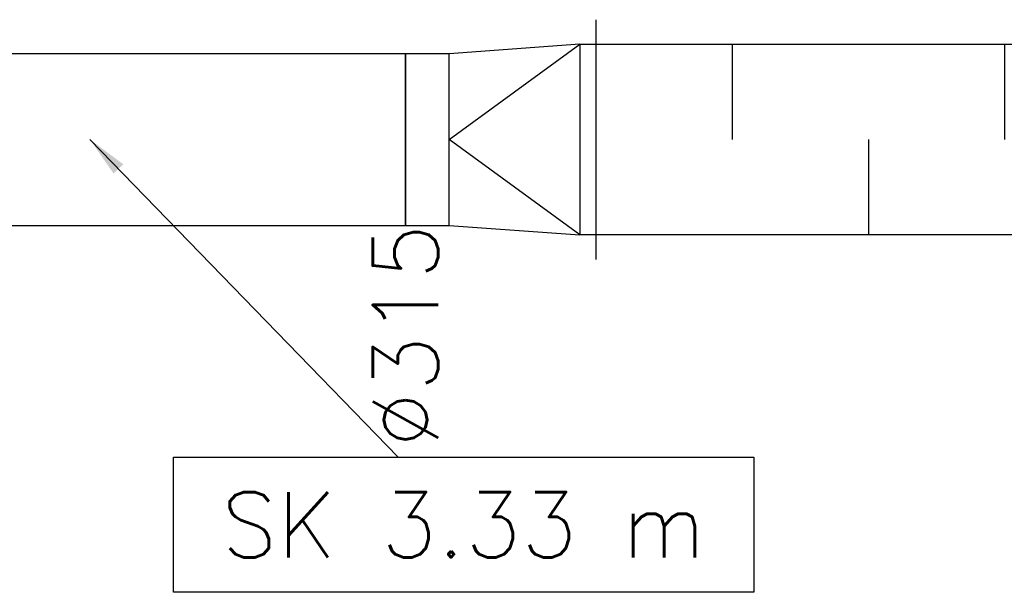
# Model space of a CAD drawing. Header units: millimetres. Extents: x 295542 to 440356, y 17772 to 133669.
# Tile 37 of 73: x 304026 to 305833, y 55906 to 56957. Entities that reach past the tile are written whole.
import ezdxf

# ---------------------------------------------------------------- set-up
doc = ezdxf.new("R2010")
doc.units = ezdxf.units.MM
for name, color, linetype in [('FLUID-N2', 7, 'Continuous'), ('FLUID-N2-120-DIM', 7, 'Continuous'), ('FLUID-N2-120-INF', 7, 'Continuous')]:
    doc.layers.add(name, color=color, linetype=linetype)
doc.styles.add('FDBES', font='simplex.shx')
doc.dimstyles.new('FDBES', dxfattribs={"dimscale": 50, "dimtxt": 4, "dimasz": 2.5, "dimexe": 0.8, "dimexo": 2, "dimgap": 1, "dimtad": 1, "dimdsep": 46, "dimtxsty": 'FDBES', "dimcen": 2.5, "dimclrd": 4, "dimclre": 5, "dimadec": 0, "dimazin": 0, "dimtfac": 1, "dimtmove": 0, "dimatfit": 3, "dimfxl": 1, "dimarcsym": 0})

# ---------------------------------------------------------------- blocks, each defined once
blk = doc.blocks.new('*U135')
at = {"color": 160, "linetype": 'Continuous', "lineweight": -2}
blk.add_line((500, -220), (500, 220), dxfattribs=at)
at = {"color": 0, "linetype": 'ByBlock', "lineweight": -2}
for p, q in [((500, 175), (-500, 175)), ((-500, -175), (500, -175))]:
    blk.add_line(p, q, dxfattribs=at)
at = {"color": 5, "linetype": 'Continuous', "lineweight": -3}
for p, q in [((-250, 0), (-250, 175)), ((250, 0), (250, 175)), ((0, 0), (0, -175))]:
    blk.add_line(p, q, dxfattribs=at)
blk = doc.blocks.new('*U136')
at = {"color": 0, "linetype": 'ByBlock', "lineweight": -2}
for p, q in [((-145, 175), (-175, 175)), ((95, 157.5), (175, 157.5)), ((175, -157.5), (95, -157.5)), ((-175, -175), (-145, -175))]:
    blk.add_line(p, q, dxfattribs=at)
at = {"color": 5, "linetype": 'Continuous', "lineweight": -3}
for p, q in [((-145, 175), (95, 157.5)), ((95, 0), (-145, 175)), ((-145, 175), (-145, -175)), ((95, 0), (95, 157.5)), ((-145, -175), (95, 0)), ((95, -157.5), (95, 0)), ((95, -157.5), (-145, -175))]:
    blk.add_line(p, q, dxfattribs=at)
at = {"color": 160, "linetype": 'Continuous', "lineweight": -2}
for p, q in [((175, 157.5), (175, 0)), ((175, 0), (175, -157.5))]:
    blk.add_line(p, q, dxfattribs=at)
blk = doc.blocks.new('*U137')
at = {"color": 160, "linetype": 'Continuous', "lineweight": -2}
for p, q in [((-500, 0), (-500, 157.5)), ((500, 157.5), (500, 0)), ((-500, -157.5), (-500, 0)), ((500, 0), (500, -157.5))]:
    blk.add_line(p, q, dxfattribs=at)
at = {"color": 0, "linetype": 'ByBlock', "lineweight": -2}
for p, q in [((-500, 157.5), (500, 157.5)), ((500, -157.5), (-500, -157.5))]:
    blk.add_line(p, q, dxfattribs=at)
blk = doc.blocks.new('*U293')
at = {"color": 5, "lineweight": -2}
blk.add_lwpolyline([(15.34, -58.3), (121.85, -58.3), (121.85, -83.1), (15.34, -83.1)], close=True, dxfattribs=at)
blk.add_lwpolyline([(15.34, -58.3), (121.85, -58.3), (121.85, -83.1), (15.34, -83.1)], close=True, dxfattribs=at)
blk.add_lwpolyline([(15.34, -58.3), (121.85, -58.3), (121.85, -83.1), (15.34, -83.1)], close=True, dxfattribs=at)
at = {"color": 3, "insert": (68.6, -70.7), "char_height": 12, "attachment_point": 5, "line_spacing_factor": 1.1, "style": 'FDBES'}
blk.add_mtext('SK 3.33 m', dxfattribs=at)
blk.add_mtext('SK 3.33 m', dxfattribs=at)
blk.add_mtext('SK 3.33 m', dxfattribs=at)
at = {"color": 5}
blk.add_leader([(0, 0), (56.57, -58.3)], dimstyle='FDBES', override={"dimscale": 3, "dimclrd": 5}, dxfattribs=at)
blk.add_leader([(0, 0), (56.57, -58.3)], dimstyle='FDBES', override={"dimscale": 3, "dimclrd": 5}, dxfattribs=at)
blk.add_leader([(0, 0), (56.57, -58.3)], dimstyle='FDBES', override={"dimscale": 3, "dimclrd": 5}, dxfattribs=at)

msp = doc.modelspace()

# ---------------------------------------------------------------- block references
at = {"layer": 'FLUID-N2', "color": 160, "linetype": 'Continuous', "extrusion": (-1.22465e-16, 0, -1)}
for name, p in [('*U135', (-305584.027, 56737.045, -3482.965)), ('*U136', (-304909.027, 56737.045, -3482.965)), ('*U137', (-304234.027, 56737.045, -3482.965))]:
    msp.add_blockref(name, p, dxfattribs=at)
at = {"layer": 'FLUID-N2-120-INF', "linetype": 'ByBlock', "xscale": 10, "yscale": 10, "zscale": 10}
msp.add_blockref('*U293', (304154.798, 56737.045, 3482.965), dxfattribs=at)

# ---------------------------------------------------------------- texts
at = {"layer": 'FLUID-N2-120-DIM', "color": 3, "insert": (304734.027, 56377.045, 3482.965), "char_height": 120, "attachment_point": 5, "rotation": 90, "style": 'FDBES'}
msp.add_mtext('∅315\\P', dxfattribs=at)

doc.saveas('drawing.dxf')
